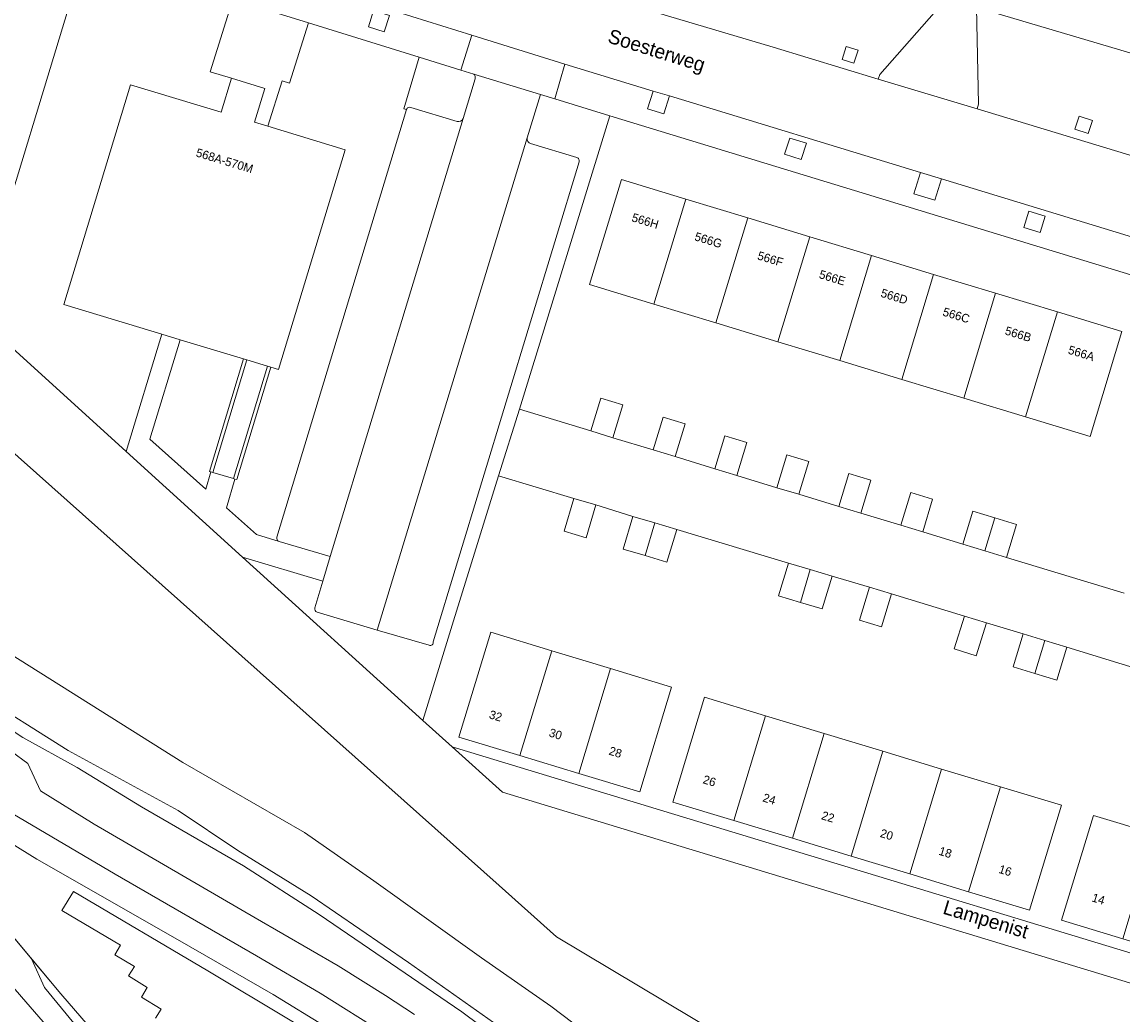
# Model space of a CAD drawing. Header units: metres. Extents: x 151448 to 154749, y 463108 to 465296.
# Tile 45 of 256: x 152593 to 152690, y 463378 to 463466. Entities that reach past the tile are written whole.
import ezdxf
from ezdxf.enums import TextEntityAlignment as Align

# ---------------------------------------------------------------- set-up
doc = ezdxf.new("R2010")
doc.units = ezdxf.units.M
for name, color, linetype, lineweight in [('B-PV-AM-AS_SPOOR_TREIN-G', 253, 'Continuous', 9), ('B-PV-GR-GROENVOORZIENING-GV', 253, 'Continuous', 9), ('B-PV-IE-TERREINAFSCHEIDING_KUNSTMATIG_HEKWERK-G', 253, 'Continuous', 9), ('B-PV-IE-TERREINAFSCHEIDING_KUNSTMATIG_MUUR-GV', 253, 'Continuous', 9), ('B-PV-KW-KUNSTWERK_GELUIDSWERING_SCHERM-G', 253, 'Continuous', 9), ('B-PV-OG-BEBOUWING-GV', 1, 'Continuous', 9), ('B-PV-OG-BEBOUWING-T18', 2, 'Continuous', 9), ('B-PV-OG-TERREIN_BEGROEID-GV', 253, 'Continuous', 9), ('B-PV-OG-TERREIN_ERF-GV', 253, 'Continuous', 9), ('B-PV-OG-TOPOGRAFIE-T18', 2, 'Continuous', 9), ('B-PV-VH-HALFVERHARDING-GV', 253, 'Continuous', 9), ('B-PV-VH-OPENVERHARDING-GV', 253, 'Continuous', 9), ('B-PV-VH-OPENVERHARDING_BETONELEMENT-GV', 253, 'Continuous', 9), ('B-PV-VH-OPENVERHARDING_BETONSTRAATSTEEN-GV', 253, 'Continuous', 9), ('B-PV-VH-OPENVERHARDING_STRAATBAKSTEEN-GV', 253, 'Continuous', 9), ('B-PV-VH-OPENVERHARDING_TEGEL-GV', 253, 'Continuous', 9)]:
    doc.layers.add(name, color=color, linetype=linetype, lineweight=lineweight)
doc.styles.add('Drong', font='txt', dxfattribs={"height": 1.8})

msp = doc.modelspace()

# ---------------------------------------------------------------- linework, layer by layer
at = {"layer": 'B-PV-AM-AS_SPOOR_TREIN-G', "flags": 128}
for points in [[(152552.149, 463420.652), (152560.098, 463412.802), (152567.206, 463406.029), (152574.751, 463398.982), (152580.557, 463393.412), (152585.775, 463388.024), (152588.447, 463385.194), (152591.095, 463382.365), (152595.115, 463377.757), (152601.735, 463369.954), (152610.561, 463359.688)], [(152587.975, 463398.679), (152601.434, 463390.734), (152613.874, 463383.561), (152619.489, 463380.269), (152625.109, 463376.753)]]:
    msp.add_lwpolyline(points, dxfattribs=at)
at = {"layer": 'B-PV-GR-GROENVOORZIENING-GV', "flags": 128}
for points in [[(152623.741, 463465.375), (152625.132, 463464.931), (152625.59, 463466.366), (152624.199, 463466.81)], [(152666.483, 463462.169), (152666.838, 463463.318), (152665.788, 463463.642), (152665.434, 463462.493)], [(152648.799, 463459.712), (152648.319, 463458.139), (152649.757, 463457.7), (152650.237, 463459.273)], [(152687.099, 463455.962), (152687.474, 463457.102), (152686.293, 463457.49), (152685.918, 463456.35)], [(152661.837, 463453.671), (152662.292, 463455.108), (152660.823, 463455.574), (152660.367, 463454.137)], [(152674.186, 463451.968), (152672.337, 463452.532), (152671.761, 463450.645), (152673.612, 463450.088)], [(152681.435, 463447.696), (152682.86, 463447.256), (152683.302, 463448.687), (152681.876, 463449.126)]]:
    msp.add_lwpolyline(points, close=True, dxfattribs=at)
for points in [[(152583.641, 463409.098), (152593.313, 463402.786), (152598.104, 463400.142), (152603.765, 463396.677), (152612.74, 463391.494), (152619.392, 463387.191), (152631.971, 463378.624), (152639.693, 463372.86)], [(152639.693, 463372.86), (152631.971, 463378.624), (152619.392, 463387.191), (152612.74, 463391.494), (152603.765, 463396.677), (152598.104, 463400.142), (152593.313, 463402.786), (152583.641, 463409.098)], [(152640.23, 463373.803), (152627.271, 463382.984), (152618.7, 463388.844), (152615.015, 463391.117), (152612.238, 463392.83), (152606.998, 463396.368), (152597.295, 463401.651), (152589.107, 463406.797)], [(152592.309, 463401.561), (152593.762, 463400.495), (152594.886, 463398.084), (152599.59, 463395.154), (152613.759, 463386.894), (152621.086, 463382.687), (152625.25, 463380.078), (152627.787, 463378.402)], [(152624.906, 463374.284), (152615.355, 463380.147), (152606.946, 463384.987), (152594.56, 463392.064), (152581.764, 463399.993)], [(152580.954, 463399.015), (152594.091, 463383.283), (152596.668, 463380.198), (152614.866, 463359.128)], [(152604.991, 463378.055), (152605.481, 463378.87), (152603.772, 463379.915), (152604.253, 463380.771), (152602.624, 463381.782), (152603.14, 463382.612), (152601.42, 463383.646), (152601.906, 463384.487), (152596.765, 463387.54), (152597.773, 463389.235), (152609.613, 463382.239), (152623.668, 463373.813)], [(152614.866, 463359.128), (152596.668, 463380.198), (152594.091, 463383.283), (152595.238, 463380.766), (152607.714, 463365.569)]]:
    msp.add_lwpolyline(points, dxfattribs=at)
at = {"layer": 'B-PV-IE-TERREINAFSCHEIDING_KUNSTMATIG_HEKWERK-G', "flags": 128}
for points in [[(152598.802, 463471.866), (152589.133, 463440.02), (152602.416, 463427.973)], [(152637.024, 463431.703), (152644.976, 463457.513)], [(152602.416, 463427.973), (152612.669, 463418.673)], [(152612.669, 463418.673), (152628.532, 463404.286)], [(152628.532, 463404.286), (152631.229, 463413.047)], [(152624.906, 463374.284), (152615.355, 463380.147), (152606.946, 463384.987), (152594.56, 463392.064), (152578.393, 463402.082), (152596.668, 463380.198)], [(152943.265, 463111.882), (152904.857, 463132.751), (152878.415, 463147.502), (152858.075, 463159.396), (152840.499, 463170.145), (152822.832, 463181.523), (152803.054, 463195.023), (152790.518, 463203.937), (152776.138, 463214.673), (152756.712, 463229.414), (152740.59, 463242.153), (152728.171, 463252.5), (152711.121, 463267.324), (152697.979, 463279.141), (152684.283, 463291.858), (152665.633, 463309.518), (152632.912, 463340.762), (152623.035, 463350.291), (152620.19, 463353.266), (152614.866, 463359.128), (152596.668, 463380.198)]]:
    msp.add_lwpolyline(points, dxfattribs=at)
at = {"layer": 'B-PV-IE-TERREINAFSCHEIDING_KUNSTMATIG_MUUR-GV', "flags": 128}
for points in [[(152609.876, 463426.172), (152610.03, 463426.125), (152613.033, 463436.037), (152612.746, 463436.124), (152609.743, 463426.212)], [(152611.856, 463425.582), (152611.979, 463425.545), (152612.143, 463425.495), (152615.143, 463435.397), (152614.856, 463435.484)]]:
    msp.add_lwpolyline(points, close=True, dxfattribs=at)
at = {"layer": 'B-PV-KW-KUNSTWERK_GELUIDSWERING_SCHERM-G', "flags": 128}
msp.add_lwpolyline([(152583.641, 463409.098), (152593.313, 463402.786), (152598.104, 463400.142), (152603.765, 463396.677), (152612.74, 463391.494), (152619.392, 463387.191), (152631.971, 463378.624), (152639.693, 463372.86), (152647.301, 463366.851), (152651.933, 463363.352), (152654.778, 463361.202), (152665.551, 463352.321), (152674.292, 463344.773)], dxfattribs=at)
at = {"layer": 'B-PV-OG-BEBOUWING-GV', "flags": 128}
for points in [[(152614.87, 463456.608), (152613.711, 463456.959), (152614.615, 463459.941), (152611.676, 463460.831), (152610.773, 463457.849), (152602.797, 463460.266), (152596.935, 463440.913), (152605.553, 463438.303), (152607.179, 463437.81), (152612.746, 463436.124), (152613.033, 463436.037), (152614.856, 463435.484), (152615.143, 463435.397), (152615.828, 463435.19), (152621.69, 463454.541)], [(152648.868, 463440.94), (152651.674, 463450.187), (152646.009, 463451.906), (152643.203, 463442.66)], [(152657.128, 463448.531), (152651.674, 463450.187), (152648.868, 463440.94), (152654.322, 463439.285)], [(152654.322, 463439.285), (152659.777, 463437.629), (152662.583, 463446.876), (152657.128, 463448.531)], [(152668.037, 463445.22), (152662.583, 463446.876), (152659.777, 463437.629), (152665.231, 463435.974)], [(152673.491, 463443.565), (152668.037, 463445.22), (152665.231, 463435.974), (152670.685, 463434.319)], [(152676.139, 463432.663), (152678.946, 463441.91), (152673.491, 463443.565), (152670.685, 463434.319)], [(152681.594, 463431.008), (152684.4, 463440.254), (152678.946, 463441.91), (152676.139, 463432.663)], [(152684.4, 463440.254), (152681.594, 463431.008), (152687.259, 463429.288), (152690.065, 463438.535)], [(152645.258, 463429.183), (152646.145, 463432.08), (152644.208, 463432.672), (152643.322, 463429.776)], [(152650.727, 463427.52), (152651.612, 463430.408), (152649.679, 463431.001), (152648.794, 463428.112)], [(152656.167, 463425.865), (152657.044, 463428.767), (152655.104, 463429.353), (152654.228, 463426.451)], [(152661.641, 463424.196), (152662.506, 463427.088), (152660.56, 463427.67), (152659.695, 463424.779)], [(152667.087, 463422.535), (152667.959, 463425.44), (152666.018, 463426.024), (152665.146, 463423.119)], [(152672.53, 463420.89), (152673.405, 463423.777), (152671.472, 463424.364), (152670.596, 463421.477)], [(152641.83, 463423.84), (152640.966, 463420.959), (152642.904, 463420.378), (152643.768, 463423.258)], [(152648.094, 463418.8), (152648.952, 463421.683), (152647.026, 463422.257), (152646.168, 463419.373)], [(152677.993, 463419.223), (152678.878, 463422.119), (152676.955, 463422.707), (152676.07, 463419.81)], [(152678.878, 463422.119), (152677.993, 463419.223), (152679.916, 463418.635), (152680.801, 463421.531)], [(152648.094, 463418.8), (152650.019, 463418.227), (152650.878, 463421.11), (152648.952, 463421.683)], [(152662.63, 463417.57), (152660.708, 463418.147), (152659.842, 463415.256), (152661.764, 463414.68)], [(152661.764, 463414.68), (152663.687, 463414.104), (152664.553, 463416.994), (152662.63, 463417.57)], [(152666.964, 463413.117), (152668.893, 463412.531), (152669.773, 463415.424), (152667.843, 463416.01)], [(152675.312, 463410.577), (152677.247, 463409.984), (152678.134, 463412.876), (152676.199, 463413.469)], [(152639.882, 463410.42), (152634.506, 463412.052), (152631.704, 463402.825), (152637.08, 463401.192)], [(152682.415, 463408.42), (152683.293, 463411.317), (152681.366, 463411.901), (152680.488, 463409.004)], [(152683.293, 463411.317), (152682.415, 463408.42), (152684.342, 463407.836), (152685.22, 463410.734)], [(152645.05, 463408.85), (152639.882, 463410.42), (152637.08, 463401.192), (152642.248, 463399.623)], [(152642.248, 463399.623), (152647.624, 463397.99), (152650.426, 463407.218), (152645.05, 463408.85)], [(152658.696, 463404.704), (152653.327, 463406.331), (152650.528, 463397.098), (152655.897, 463395.47)], [(152658.696, 463404.704), (152655.897, 463395.47), (152661.065, 463393.904), (152663.863, 463403.138)], [(152669.031, 463401.571), (152663.863, 463403.138), (152661.065, 463393.904), (152666.232, 463392.337)], [(152666.232, 463392.337), (152671.4, 463390.771), (152674.199, 463400.005), (152669.031, 463401.571)], [(152671.4, 463390.771), (152676.568, 463389.205), (152679.367, 463398.438), (152674.199, 463400.005)], [(152676.568, 463389.205), (152681.937, 463387.577), (152684.736, 463396.811), (152679.367, 463398.438)], [(152692.948, 463394.29), (152687.566, 463395.928), (152684.759, 463386.703), (152690.141, 463385.065)]]:
    msp.add_lwpolyline(points, close=True, dxfattribs=at)
at = {"layer": 'B-PV-OG-TERREIN_BEGROEID-GV', "flags": 128}
for points in [[(152598.802, 463471.866), (152589.133, 463440.02), (152602.416, 463427.973), (152605.553, 463438.303), (152596.935, 463440.913), (152602.797, 463460.266), (152610.773, 463457.849), (152611.676, 463460.831), (152609.817, 463461.394), (152611.801, 463467.794), (152606.084, 463469.585), (152599.401, 463471.678)], [(152607.179, 463437.81), (152604.504, 463429.059), (152609.426, 463424.645), (152609.876, 463426.172), (152609.743, 463426.212), (152612.746, 463436.124)]]:
    msp.add_lwpolyline(points, close=True, dxfattribs=at)
for points in [[(152628.215, 463462.693), (152618.466, 463465.706), (152616.796, 463460.409), (152616.134, 463460.618), (152614.87, 463456.608), (152621.69, 463454.541), (152615.828, 463435.19), (152615.143, 463435.397), (152612.143, 463425.495), (152611.979, 463425.545), (152611.234, 463423.013), (152613.876, 463420.65), (152615.881, 463420.051)], [(152615.673, 463420.437), (152627.083, 463458.072), (152626.855, 463458.141), (152628.215, 463462.693)], [(152635.199, 463425.829), (152637.024, 463431.703), (152644.976, 463457.513), (152640.135, 463459.01), (152638.879, 463459.398), (152637.717, 463455.575)], [(152638.02, 463455.091), (152642.083, 463453.854)], [(152642.292, 463453.464), (152629.429, 463411.219)], [(152619.021, 463414.209), (152619.724, 463416.559), (152612.669, 463418.673), (152628.532, 463404.286), (152631.229, 463413.047), (152635.199, 463425.829)], [(152629.086, 463410.901), (152624.515, 463412.239), (152619.228, 463413.828)]]:
    msp.add_lwpolyline(points, dxfattribs=at)
at = {"layer": 'B-PV-OG-TERREIN_BEGROEID-GV'}
for points in [[(152637.717, 463455.575, 0.402822), (152638.02, 463455.091)], [(152642.083, 463453.854, -0.422626), (152642.292, 463453.464)], [(152615.881, 463420.051, -0.400064), (152615.673, 463420.437)], [(152619.228, 463413.828, -0.397384), (152619.021, 463414.209)], [(152629.429, 463411.219, -0.630819), (152629.086, 463410.901)]]:
    msp.add_lwpolyline(points, format="xyb", dxfattribs=at)
at = {"layer": 'B-PV-OG-TERREIN_ERF-GV', "flags": 128}
for points in [[(152635.235, 463389.746), (152640.29, 463385.24), (152671.723, 463366.436), (152671.973, 463366.401), (152710.335, 463331.544), (152722.497, 463371.536), (152635.551, 463397.971), (152631.119, 463401.958), (152628.532, 463404.286), (152612.669, 463418.673), (152602.416, 463427.973), (152589.133, 463440.02), (152598.802, 463471.866), (152581.741, 463477.21), (152581.619, 463476.819), (152581.052, 463476.995), (152578.648, 463469.115), (152575.165, 463458.033), (152572.546, 463448.933), (152571.829, 463446.263)], [(152668.037, 463445.22), (152673.491, 463443.565), (152678.946, 463441.91), (152684.4, 463440.254), (152690.065, 463438.535), (152687.259, 463429.288), (152681.594, 463431.008), (152676.139, 463432.663), (152670.685, 463434.319), (152665.231, 463435.974), (152659.777, 463437.629), (152654.322, 463439.285), (152648.868, 463440.94), (152643.203, 463442.66), (152646.009, 463451.906), (152651.674, 463450.187), (152657.128, 463448.531), (152662.583, 463446.876)], [(152634.506, 463412.052), (152639.882, 463410.42), (152645.05, 463408.85), (152650.426, 463407.218), (152647.624, 463397.99), (152642.248, 463399.623), (152637.08, 463401.192), (152631.704, 463402.825)], [(152676.568, 463389.205), (152671.4, 463390.771), (152666.232, 463392.337), (152661.065, 463393.904), (152655.897, 463395.47), (152650.528, 463397.098), (152653.327, 463406.331), (152658.696, 463404.704), (152663.863, 463403.138), (152669.031, 463401.571), (152674.199, 463400.005), (152679.367, 463398.438), (152684.736, 463396.811), (152681.937, 463387.577)], [(152690.141, 463385.065), (152684.759, 463386.703), (152687.566, 463395.928), (152692.948, 463394.29), (152698.114, 463392.718), (152703.281, 463391.147), (152708.447, 463389.575), (152713.613, 463388.003), (152718.779, 463386.431), (152724.162, 463384.793), (152721.356, 463375.568), (152715.973, 463377.206), (152710.806, 463378.778), (152705.64, 463380.35), (152700.474, 463381.922), (152695.308, 463383.494)]]:
    msp.add_lwpolyline(points, close=True, dxfattribs=at)
for points in [[(152681.352, 463465.873), (152695.433, 463461.699), (152703.679, 463459.196), (152751.423, 463444.706), (152759.073, 463469.747)], [(152739.87, 463428.56), (152644.976, 463457.513), (152637.024, 463431.703), (152643.322, 463429.776), (152644.208, 463432.672), (152646.145, 463432.08), (152645.258, 463429.183), (152648.794, 463428.112), (152649.679, 463431.001), (152651.612, 463430.408), (152650.727, 463427.52), (152654.228, 463426.451), (152655.104, 463429.353), (152657.044, 463428.767), (152656.167, 463425.865), (152659.695, 463424.779), (152660.56, 463427.67), (152662.506, 463427.088), (152661.641, 463424.196), (152665.146, 463423.119), (152666.018, 463426.024), (152667.959, 463425.44), (152667.087, 463422.535), (152670.596, 463421.477), (152671.472, 463424.364), (152673.405, 463423.777), (152672.53, 463420.89), (152676.07, 463419.81), (152676.955, 463422.707), (152678.878, 463422.119), (152680.801, 463421.531), (152679.916, 463418.635), (152690.273, 463415.484)], [(152716.206, 463329.076), (152712.147, 463330.321), (152711.418, 463330.544), (152710.335, 463331.544), (152671.973, 463366.401), (152671.723, 463366.436), (152640.29, 463385.24), (152635.235, 463389.746), (152571.829, 463446.263)], [(152694.946, 463407.737), (152685.22, 463410.734), (152684.342, 463407.836), (152682.415, 463408.42), (152680.488, 463409.004), (152681.366, 463411.901), (152678.134, 463412.876), (152677.247, 463409.984), (152675.312, 463410.577), (152676.199, 463413.469), (152669.773, 463415.424), (152668.893, 463412.531), (152666.964, 463413.117), (152667.843, 463416.01), (152664.553, 463416.994), (152663.687, 463414.104), (152661.764, 463414.68), (152659.842, 463415.256), (152660.708, 463418.147), (152650.878, 463421.11), (152650.019, 463418.227), (152648.094, 463418.8), (152646.168, 463419.373), (152647.026, 463422.257), (152643.768, 463423.258), (152642.904, 463420.378), (152640.966, 463420.959), (152641.83, 463423.84), (152635.199, 463425.829), (152631.229, 463413.047), (152628.532, 463404.286), (152631.119, 463401.958), (152723.213, 463373.945)], [(152588.393, 463412.528), (152607.412, 463400.569), (152618.122, 463394.406), (152624.207, 463390.166), (152633.692, 463383.379), (152639.793, 463379.135), (152649.359, 463371.871)]]:
    msp.add_lwpolyline(points, dxfattribs=at)
at = {"layer": 'B-PV-VH-HALFVERHARDING-GV', "flags": 128}
for points in [[(152627.787, 463378.402), (152625.25, 463380.078), (152621.086, 463382.687), (152613.759, 463386.894), (152599.59, 463395.154), (152594.886, 463398.084), (152593.762, 463400.495), (152592.309, 463401.561)], [(152581.764, 463399.993), (152594.56, 463392.064), (152606.946, 463384.987), (152615.355, 463380.147), (152624.906, 463374.284)], [(152939.639, 463111.882), (152925.901, 463119.447), (152897.052, 463135.024), (152866.311, 463152.292), (152840.266, 463168.046), (152809.674, 463188.368), (152790.483, 463201.941), (152771.085, 463216.388), (152749.258, 463233.574), (152739.012, 463241.574), (152719.978, 463257.113), (152702.547, 463272.649), (152673.276, 463299.644), (152654.298, 463318.287), (152631.95, 463340.209), (152614.818, 463356.89), (152607.714, 463365.569), (152595.238, 463380.766), (152594.091, 463383.283), (152580.954, 463399.015)]]:
    msp.add_lwpolyline(points, dxfattribs=at)
at = {"layer": 'B-PV-VH-OPENVERHARDING-GV', "flags": 128}
msp.add_lwpolyline([(152623.668, 463373.813), (152609.613, 463382.239), (152597.773, 463389.235), (152596.765, 463387.54), (152601.906, 463384.487), (152601.42, 463383.646), (152603.14, 463382.612), (152602.624, 463381.782), (152604.253, 463380.771), (152603.772, 463379.915), (152605.481, 463378.87), (152604.991, 463378.055)], dxfattribs=at)
at = {"layer": 'B-PV-VH-OPENVERHARDING_BETONELEMENT-GV', "flags": 128}
for points in [[(152611.979, 463425.545), (152611.856, 463425.582), (152610.03, 463426.125), (152609.876, 463426.172), (152609.426, 463424.645), (152604.504, 463429.059), (152607.179, 463437.81), (152605.553, 463438.303), (152602.416, 463427.973), (152612.669, 463418.673), (152619.724, 463416.559), (152620.368, 463418.71), (152615.881, 463420.051), (152613.876, 463420.65), (152611.234, 463423.013)], [(152614.856, 463435.484), (152613.033, 463436.037), (152610.03, 463426.125), (152611.856, 463425.582)]]:
    msp.add_lwpolyline(points, close=True, dxfattribs=at)
at = {"layer": 'B-PV-VH-OPENVERHARDING_BETONSTRAATSTEEN-GV', "flags": 128}
for points in [[(152607.751, 463472.455), (152632.849, 463464.616), (152641.039, 463462.079), (152648.799, 463459.712), (152650.237, 463459.273), (152672.337, 463452.532), (152674.186, 463451.968), (152692.347, 463446.429)], [(152839.98, 463408.651), (152804.989, 463419.281), (152778.055, 463427.499), (152755.379, 463434.439), (152749.81, 463436.143), (152745.685, 463437.406), (152742.209, 463438.467), (152706.941, 463449.154), (152704.054, 463450.029), (152698.865, 463451.601), (152693.955, 463453.089), (152677.326, 463458.128), (152668.624, 463460.764), (152659.357, 463463.572), (152645.009, 463467.866)], [(152649.359, 463371.871), (152639.793, 463379.135), (152633.692, 463383.379), (152624.207, 463390.166), (152618.122, 463394.406), (152607.412, 463400.569), (152588.393, 463412.528)], [(152589.107, 463406.797), (152597.295, 463401.651), (152606.998, 463396.368), (152612.238, 463392.83), (152615.015, 463391.117), (152618.7, 463388.844), (152627.271, 463382.984), (152640.23, 463373.803)]]:
    msp.add_lwpolyline(points, dxfattribs=at)
at = {"layer": 'B-PV-VH-OPENVERHARDING_STRAATBAKSTEEN-GV', "flags": 128}
msp.add_lwpolyline([(152611.676, 463460.831), (152614.615, 463459.941), (152613.711, 463456.959), (152614.87, 463456.608), (152616.134, 463460.618), (152616.796, 463460.409), (152618.466, 463465.706), (152611.801, 463467.794), (152609.817, 463461.394)], close=True, dxfattribs=at)
for points in [[(152633.033, 463461.204), (152631.878, 463461.561), (152628.215, 463462.693), (152626.855, 463458.141), (152627.083, 463458.072)], [(152637.717, 463455.575), (152638.879, 463459.398), (152633.033, 463461.204)], [(152633.127, 463460.778), (152632.066, 463457.287), (152620.368, 463418.71), (152619.724, 463416.559), (152619.021, 463414.209)], [(152632.066, 463457.287), (152633.127, 463460.778)], [(152627.083, 463458.072), (152615.673, 463420.437)], [(152627.478, 463458.26), (152631.537, 463457.036)], [(152631.537, 463457.036), (152627.478, 463458.26)], [(152615.881, 463420.051), (152620.368, 463418.71), (152632.066, 463457.287)], [(152619.228, 463413.828), (152624.515, 463412.239), (152637.717, 463455.575)], [(152637.717, 463455.575), (152624.515, 463412.239), (152629.086, 463410.901)], [(152642.083, 463453.854), (152638.02, 463455.091)], [(152629.429, 463411.219), (152642.292, 463453.464)], [(152690.273, 463415.484), (152679.916, 463418.635), (152677.993, 463419.223), (152676.07, 463419.81), (152672.53, 463420.89), (152670.596, 463421.477), (152667.087, 463422.535), (152665.146, 463423.119), (152661.641, 463424.196), (152659.695, 463424.779), (152656.167, 463425.865), (152654.228, 463426.451), (152650.727, 463427.52), (152648.794, 463428.112), (152645.258, 463429.183), (152643.322, 463429.776), (152637.024, 463431.703), (152635.199, 463425.829), (152641.83, 463423.84), (152643.768, 463423.258), (152647.026, 463422.257)], [(152647.026, 463422.257), (152648.952, 463421.683), (152650.878, 463421.11), (152660.708, 463418.147), (152662.63, 463417.57), (152664.553, 463416.994), (152667.843, 463416.01), (152669.773, 463415.424), (152676.199, 463413.469), (152678.134, 463412.876), (152681.366, 463411.901), (152683.293, 463411.317), (152685.22, 463410.734), (152694.946, 463407.737)]]:
    msp.add_lwpolyline(points, dxfattribs=at)
at = {"layer": 'B-PV-VH-OPENVERHARDING_STRAATBAKSTEEN-GV'}
for points in [[(152633.127, 463460.778, 0.262559), (152633.033, 463461.204)], [(152633.033, 463461.204, -0.262559), (152633.127, 463460.778)], [(152627.083, 463458.072, -0.424375), (152627.478, 463458.26)], [(152627.478, 463458.26, 0.424375), (152627.083, 463458.072)], [(152631.537, 463457.036, 0.391878), (152632.066, 463457.287)], [(152632.066, 463457.287, -0.391878), (152631.537, 463457.036)], [(152638.02, 463455.091, -0.402822), (152637.717, 463455.575)], [(152642.292, 463453.464, 0.422626), (152642.083, 463453.854)], [(152615.673, 463420.437, 0.400064), (152615.881, 463420.051)], [(152619.021, 463414.209, 0.397384), (152619.228, 463413.828)], [(152629.086, 463410.901, 0.630819), (152629.429, 463411.219)]]:
    msp.add_lwpolyline(points, format="xyb", dxfattribs=at)
at = {"layer": 'B-PV-VH-OPENVERHARDING_TEGEL-GV', "flags": 128}
for points in [[(152663.535, 463471.272), (152663.41, 463471.311), (152628.983, 463481.778), (152626.694, 463482.474), (152624.343, 463483.206), (152616.093, 463485.718), (152611.184, 463487.212), (152614.098, 463479.188), (152614.008, 463478.902), (152607.591, 463480.908), (152607.056, 463479.679), (152609.738, 463478.82), (152645.009, 463467.866), (152659.357, 463463.572), (152668.624, 463460.764), (152668.746, 463461.17), (152674.618, 463467.859), (152673.508, 463468.197), (152671.903, 463468.684)], [(152618.466, 463465.706), (152628.215, 463462.693), (152631.878, 463461.561), (152632.849, 463464.616), (152607.751, 463472.455), (152606.979, 463472.695), (152606.084, 463469.585), (152611.801, 463467.794)], [(152668.624, 463460.764), (152677.326, 463458.128), (152677.454, 463458.55), (152677.281, 463467.053), (152674.618, 463467.859), (152668.746, 463461.17)], [(152623.741, 463465.375), (152624.199, 463466.81), (152625.59, 463466.366), (152625.132, 463464.931)], [(152752.373, 463444.415), (152751.423, 463444.706), (152703.679, 463459.196), (152695.433, 463461.699), (152681.352, 463465.873), (152677.877, 463466.88), (152677.281, 463467.053), (152677.454, 463458.55), (152677.326, 463458.128), (152693.955, 463453.089), (152695.037, 463456.649), (152699.941, 463455.15), (152698.865, 463451.601), (152704.054, 463450.029), (152704.97, 463452.993), (152707.833, 463452.134), (152706.941, 463449.154), (152742.209, 463438.467), (152743.088, 463441.399), (152746.59, 463440.328), (152745.685, 463437.406), (152749.81, 463436.143), (152751.066, 463440.042)], [(152631.878, 463461.561), (152633.033, 463461.204), (152638.879, 463459.398), (152640.135, 463459.01), (152641.039, 463462.079), (152632.849, 463464.616)], [(152666.483, 463462.169), (152665.434, 463462.493), (152665.788, 463463.642), (152666.838, 463463.318)], [(152687.099, 463455.962), (152685.918, 463456.35), (152686.293, 463457.49), (152687.474, 463457.102)], [(152661.837, 463453.671), (152660.367, 463454.137), (152660.823, 463455.574), (152662.292, 463455.108)], [(152681.435, 463447.696), (152681.876, 463449.126), (152683.302, 463448.687), (152682.86, 463447.256)]]:
    msp.add_lwpolyline(points, close=True, dxfattribs=at)
for points in [[(152692.347, 463446.429), (152674.186, 463451.968), (152673.612, 463450.088), (152671.761, 463450.645), (152672.337, 463452.532), (152650.237, 463459.273), (152649.757, 463457.7), (152648.319, 463458.139), (152648.799, 463459.712), (152641.039, 463462.079), (152640.135, 463459.01), (152644.976, 463457.513), (152739.87, 463428.56)], [(152729.265, 463372.137), (152725.239, 463373.347), (152725.234, 463373.329), (152723.213, 463373.945), (152631.119, 463401.958), (152635.551, 463397.971), (152722.497, 463371.536), (152724.485, 463370.926), (152724.474, 463370.891), (152728.52, 463369.642)]]:
    msp.add_lwpolyline(points, dxfattribs=at)

# ---------------------------------------------------------------- texts
at = {"layer": 'B-PV-OG-BEBOUWING-T18', "style": 'Drong'}
for s, p in [('568A-570M', (152611.083, 463453.576)), ('566H', (152648.11, 463448.27)), ('566G', (152653.669, 463446.583)), ('566F', (152659.125, 463444.927)), ('566E', (152664.578, 463443.272)), ('566D', (152670.033, 463441.616)), ('566C', (152675.488, 463439.961)), ('566B', (152680.941, 463438.306)), ('566A', (152686.501, 463436.618)), ('32', (152634.943, 463404.689)), ('30', (152640.214, 463403.088)), ('28', (152645.487, 463401.487)), ('26', (152653.761, 463398.965)), ('24', (152659.029, 463397.369)), ('22', (152664.198, 463395.802)), ('20', (152669.364, 463394.236)), ('18', (152674.532, 463392.67)), ('16', (152679.801, 463391.072)), ('14', (152688.003, 463388.564))]:
    msp.add_text(s, height=0.75, rotation=343.1, dxfattribs=at).set_placement(p, align=Align.MIDDLE)
at = {"layer": 'B-PV-OG-TOPOGRAFIE-T18', "style": 'Drong'}
for s, rotation, p in [('Soesterweg', 342.6, (152649.062, 463463.12)), ('Lampenist', 343.2, (152678.054, 463386.625))]:
    msp.add_text(s, height=1.25, rotation=rotation, dxfattribs=at).set_placement(p, align=Align.MIDDLE)

doc.saveas('drawing.dxf')
